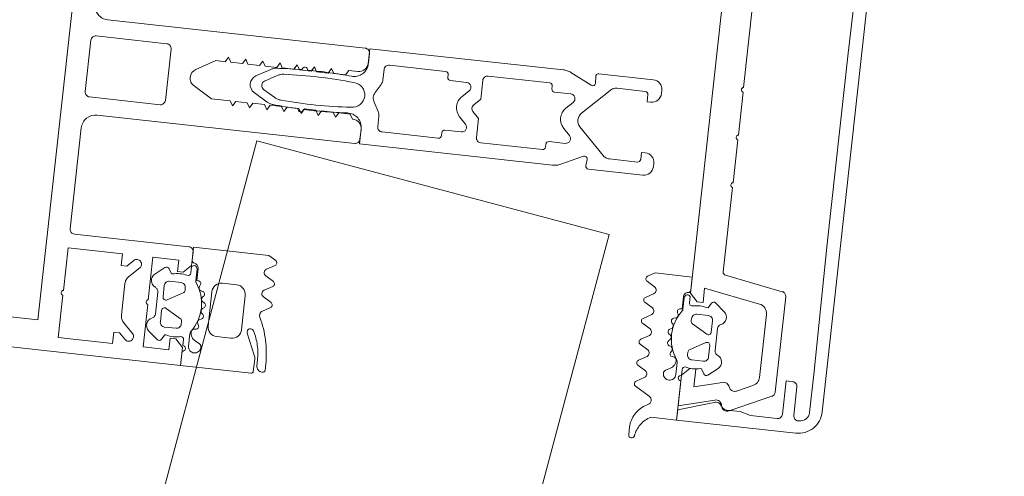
# Model space of a CAD drawing. Header units: millimetres. Extents: x -62314 to 79800, y -34032 to 28340.
# Tile 136 of 256: x 66751 to 66853, y -11691 to -11644. Entities that reach past the tile are written whole.
import ezdxf

# ---------------------------------------------------------------- set-up
doc = ezdxf.new("R2010")
doc.units = ezdxf.units.MM
doc.header["$LTSCALE"] = 508
doc.header["$PDMODE"] = 1
doc.header["$PDSIZE"] = -2
doc.linetypes.add('Dash Style-6', pattern=[1.04164, 0.625, -0.20828, 0.06943, -0.13893])
doc.layers.get('0').update_dxf_attribs({"lineweight": 0})
doc.layers.get('DEFPOINTS').update_dxf_attribs({"lineweight": 0})
for name, color, linetype, lineweight in [('(00) tekening-stramien-algemeen', 7, 'Dash Style-6', 0), ('(__) constructies_materialen-t4 rubber', 7, 'Continuous', 0), ('(__) constructies_materialen-Xh4 alu producten', 140, 'Continuous', 0), ('Dimension', 7, 'Continuous', 0), ('None', 7, 'Continuous', 0)]:
    doc.layers.add(name, color=color, linetype=linetype, lineweight=lineweight)
doc.styles.add('Helvetica', font='Helvetica')
doc.dimstyles.new('KE __', dxfattribs={"dimtxt": 151.308594, "dimasz": 50.074463, "dimexe": 125, "dimexo": 500, "dimgap": 25, "dimtad": 1, "dimdec": 1, "dimtxsty": 'Helvetica', "dimblk": 'DOT', "dimblk1": 'DOT', "dimblk2": 'DOT', "dimcen": 0, "dimdle": 100, "dimazin": 0, "dimtfac": 0.8, "dimtdec": 1, "dimtix": 1, "dimtmove": 0, "dimatfit": 0, "dimldrblk": 'DOT', "dimfxl": 150, "dimfxlon": 1, "dimfrac": 2, "dimtolj": 1, "dimarcsym": 0})

# ---------------------------------------------------------------- blocks, each defined once
blk = doc.blocks.new('Group-80-1')
at = {"layer": '(__) constructies_materialen-Xh4 alu producten', "color": 1, "lineweight": 0}
for p, q in [((-17.6, 79.5), (-17.6, 67.5)), ((-6.5, 80), (-17.1, 80)), ((-3.2, 79.5), (-3.2, 72.1)), ((2.7, 80), (-2.7, 80)), ((3.2, 72.1), (3.2, 79.5)), ((-5, 51.5), (-5, 78.5)), ((5, 78.5), (5, 51.5)), ((-27.24, 72.35), (-26.18, 73.41)), ((-25.47, 73.7), (-22.13, 73.7)), ((-21.42, 73.41), (-20.36, 72.35)), ((-2.7, 71.6), (2.7, 71.6)), ((-3.5, 51), (-4.5, 51)), ((4.5, 51), (3.5, 51))]:
    blk.add_line(p, q, dxfattribs=at)
at = {"layer": '(__) constructies_materialen-Xh4 alu producten', "color": 1, "lineweight": 0, "flags": 128}
for points in [[(-24.04, 71.1), (-28.5, 71.1), (-28.5, 68.4), (-27.3, 68.4), (-27.3, 67.8), (-28.1, 67), (-30, 67), (-30, 170.5)], [(26.9, 82.3), (26.9, 167.7), (-26.9, 167.7), (-26.9, 82.3), (26.9, 82.3)], [(-24.04, 80), (-28.5, 80), (-28.5, 74.3), (-27.3, 74.3), (-27.3, 73.7), (-27.94, 73.05)], [(-19.65, 73.05), (-20.3, 73.7), (-20.3, 74.3), (-19.1, 74.3), (-19.1, 80), (-23.55, 80)], [(-18.1, 67), (-19.5, 67), (-20.3, 67.8), (-20.3, 68.4), (-19.1, 68.4), (-19.1, 71.1), (-23.55, 71.1)], [(-0.86, 68.8), (-2, 66.84), (-2, 64.89), (-2.5, 64.6), (-2, 64.31), (-2, 63.09), (-2.5, 62.8), (-2, 62.51), (-2, 61.29), (-2.5, 61), (-2, 60.71), (-2, 59.49), (-2.5, 59.2), (-2, 58.91), (-2, 57.69), (-2.5, 57.4), (-2, 57.11), (-2, 55.89), (-2.5, 55.6), (-2, 55.31), (-2, 54.09), (-2.5, 53.8), (-2, 53.51), (-2, 52.29), (-2.5, 52)], [(2.5, 52), (2.5, 52.95), (2, 53.24), (2, 54.46), (2.5, 54.75), (2, 55.04), (2, 56.26), (2.5, 56.55), (2, 56.84), (2, 58.06), (2.5, 58.35), (2, 58.64), (2, 59.86), (2.5, 60.15), (2, 60.44), (2, 61.66), (2.5, 61.95), (2, 62.24), (2, 63.46), (2.5, 63.75), (2, 64.04), (2, 65.26), (2.5, 65.55), (2, 65.84), (2, 66.84), (0.87, 68.8)]]:
    blk.add_lwpolyline(points, dxfattribs=at)
for points in [[(-24.04, 80, -0.356394), (-23.8, 80.2, -0.356394), (-23.55, 80)], [(-17.6, 79.5, -0.198912), (-17.45, 79.85, -0.198912), (-17.1, 80)], [(-6.5, 80, -0.198912), (-5.44, 79.56, -0.198912), (-5, 78.5)], [(-3.2, 79.5, -0.198912), (-3.05, 79.85, -0.198912), (-2.7, 80)], [(2.7, 80, -0.198912), (3.06, 79.85, -0.198912), (3.2, 79.5)], [(5, 78.5, -0.198912), (5.44, 79.56, -0.198912), (6.5, 80)], [(-27.24, 72.35, -0.414214), (-27.94, 72.35, -0.414214), (-27.94, 73.05)], [(-26.18, 73.41, -0.098491), (-25.85, 73.63, -0.098491), (-25.47, 73.7)], [(-22.13, 73.7, -0.098491), (-21.74, 73.63, -0.098491), (-21.42, 73.41)], [(-19.65, 73.05, -0.414214), (-19.65, 72.35, -0.414214), (-20.36, 72.35)], [(-2.7, 71.6, -0.198912), (-3.05, 71.75, -0.198912), (-3.2, 72.1)], [(3.2, 72.1, -0.198912), (3.06, 71.75, -0.198912), (2.7, 71.6)], [(-24.04, 71.1, -0.356394), (-23.8, 71.3, -0.356394), (-23.55, 71.1)], [(-0.86, 68.8, -0.267949), (0, 69.3, -0.267949), (0.87, 68.8)], [(-17.6, 67.5, -0.198912), (-17.74, 67.15, -0.198912), (-18.1, 67)], [(-4.5, 51, -0.198912), (-4.85, 51.15, -0.198912), (-5, 51.5)], [(-2.5, 52, -0.198912), (-2.79, 51.29, -0.198912), (-3.5, 51)], [(3.5, 51, -0.198912), (2.8, 51.29, -0.198912), (2.5, 52)], [(5, 51.5, -0.198912), (4.86, 51.15, -0.198912), (4.5, 51)]]:
    blk.add_lwpolyline(points, format="xyb", dxfattribs=at)
blk = doc.blocks.new('Group-81-1')
at = {"layer": '(__) constructies_materialen-Xh4 alu producten', "color": 1, "lineweight": 0}
for p, q in [((-28.7, 2.4), (-28.7, 2.3)), ((-25.2, 2.9), (-28.2, 2.9)), ((28.2, 2.9), (25.2, 2.9)), ((28.7, 2.3), (28.7, 2.4)), ((-27.7, 1.3), (-23.7, 1.3)), ((27.5, 0), (-27.5, 0))]:
    blk.add_line(p, q, dxfattribs=at)
at = {"layer": '(__) constructies_materialen-Xh4 alu producten', "color": 1, "lineweight": 0, "flags": 128}
for points in [[(-30, 2.5), (-30, 15), (-28.93, 15), (-27.74, 11.32)], [(27.74, 11.32), (28.93, 15), (30, 15), (30, 2.5)], [(-28.4, 9.89), (-28.4, 8.5), (-28.7, 7.38), (-28.7, 4.6)], [(28.7, 4.6), (28.7, 7.38), (28.4, 8.5), (28.4, 9.89)], [(-28.2, 4.1), (-24.7, 4.1), (-24.7, 3.4)], [(24.7, 3.4), (24.7, 4.1), (28.2, 4.1)], [(-23.7, 1.3), (-10, 1.4), (10, 1.4), (23.7, 1.3), (27.7, 1.3)]]:
    blk.add_lwpolyline(points, dxfattribs=at)
for points in [[(-27.74, 11.32, -0.171859), (-27.75, 10.86, -0.171859), (-28.05, 10.5)], [(28.05, 10.5, -0.171853), (27.75, 10.86, -0.171853), (27.74, 11.32)], [(-28.4, 9.89, -0.131659), (-28.31, 10.24, -0.131659), (-28.05, 10.5)], [(28.05, 10.5, -0.131621), (28.31, 10.24, -0.131621), (28.4, 9.89)], [(-28.2, 4.1, -0.198914), (-28.56, 4.25, -0.198914), (-28.7, 4.6)], [(28.7, 4.6, -0.198906), (28.56, 4.25, -0.198906), (28.2, 4.1)], [(-24.7, 3.4, -0.198895), (-24.85, 3.05, -0.198895), (-25.2, 2.9)], [(25.2, 2.9, -0.198907), (24.85, 3.05, -0.198907), (24.7, 3.4)], [(-27.5, 0, -0.198912), (-29.27, 0.73, -0.198912), (-30, 2.5)], [(-28.7, 2.4, -0.198908), (-28.56, 2.75, -0.198908), (-28.2, 2.9)], [(-27.7, 1.3, -0.198913), (-28.41, 1.59, -0.198913), (-28.7, 2.3)], [(30, 2.5, -0.198916), (29.27, 0.73, -0.198916), (27.5, 0)], [(28.7, 2.3, -0.198916), (28.41, 1.59, -0.198916), (27.7, 1.3)], [(28.2, 2.9, -0.198901), (28.56, 2.75, -0.198901), (28.7, 2.4)]]:
    blk.add_lwpolyline(points, format="xyb", dxfattribs=at)
blk = doc.blocks.new('Group-82-1')
at = {"layer": '(__) constructies_materialen-Xh4 alu producten', "color": 1, "lineweight": 0}
for p, q in [((-15.49, 5.51), (-14.42, 11.6)), ((-14.12, 11.85), (-5.25, 11.85)), ((-4.75, 11.85), (-0.25, 11.85)), ((0.25, 11.85), (4.75, 11.85)), ((5.25, 11.85), (14.13, 11.85)), ((14.43, 11.6), (15.5, 5.51)), ((-28.44, 9.66), (-26.45, 5.39)), ((26.46, 5.39), (28.45, 9.66)), ((-25.55, 7.48), (-26.31, 9.11)), ((26.32, 9.11), (25.55, 7.48)), ((-18.02, 6.9), (-24.64, 6.9)), ((24.65, 6.9), (18.02, 6.9)), ((-26, 5.1), (-15.99, 5.1)), ((15.99, 5.1), (26, 5.1))]:
    blk.add_line(p, q, dxfattribs=at)
at = {"layer": '(__) constructies_materialen-Xh4 alu producten', "color": 1, "lineweight": 0, "flags": 128}
for points in [[(-25.57, 10.66), (-26.36, 13.6), (-24.5, 13.6), (-24.5, 14.2), (-25.3, 15), (-28.5, 15), (-27.49, 11.26)], [(17.04, 7.73), (16, 13.6), (17.5, 13.6), (17.5, 14.2), (16.7, 15), (-16.7, 15), (-17.5, 14.2), (-17.5, 13.6), (-16, 13.6), (-17.03, 7.73)], [(27.5, 11.26), (28.5, 15), (25.3, 15), (24.5, 14.2), (24.5, 13.6), (26.37, 13.6), (25.58, 10.66)]]:
    blk.add_lwpolyline(points, dxfattribs=at)
for points in [[(-14.12, 11.85, 0.176327), (-14.32, 11.78, 0.176327), (-14.42, 11.6)], [(-4.75, 11.85, 0.350781), (-5, 12.05, 0.350781), (-5.25, 11.85)], [(0.25, 11.85, 0.350781), (0, 12.05, 0.350781), (-0.25, 11.85)], [(5.25, 11.85, 0.350781), (5, 12.05, 0.350781), (4.75, 11.85)], [(14.43, 11.6, 0.176327), (14.32, 11.78, 0.176327), (14.13, 11.85)], [(-27.98, 10.51, 0.236755), (-28.43, 10.2, 0.236755), (-28.44, 9.66)], [(-27.98, 10.51, 0.21383), (-27.57, 10.77, 0.21383), (-27.49, 11.26)], [(-25.96, 9.93, 0.190265), (-25.62, 10.22, 0.190265), (-25.57, 10.66)], [(25.58, 10.66, 0.190265), (25.63, 10.22, 0.190265), (25.96, 9.93)], [(27.5, 11.26, 0.21383), (27.58, 10.77, 0.21383), (27.99, 10.51)], [(28.45, 9.66, 0.236755), (28.43, 10.2, 0.236755), (27.99, 10.51)], [(-25.96, 9.93, 0.212969), (-26.32, 9.6, 0.212969), (-26.31, 9.11)], [(26.32, 9.11, 0.212969), (26.32, 9.6, 0.212969), (25.96, 9.93)], [(-25.55, 7.48, 0.142766), (-25.18, 7.06, 0.142766), (-24.64, 6.9)], [(-18.02, 6.9, 0.176327), (-17.37, 7.14, 0.176327), (-17.03, 7.73)], [(17.04, 7.73, 0.176327), (17.38, 7.14, 0.176327), (18.02, 6.9)], [(24.65, 6.9, 0.142766), (25.18, 7.06, 0.142766), (25.55, 7.48)], [(-26.45, 5.39, 0.142766), (-26.26, 5.18, 0.142766), (-26, 5.1)], [(-15.99, 5.1, 0.176327), (-15.66, 5.22, 0.176327), (-15.49, 5.51)], [(15.5, 5.51, 0.176327), (15.67, 5.22, 0.176327), (15.99, 5.1)], [(26, 5.1, 0.142766), (26.27, 5.18, 0.142766), (26.46, 5.39)]]:
    blk.add_lwpolyline(points, format="xyb", dxfattribs=at)
blk = doc.blocks.new('Group-83-1')
at = {"layer": '(__) constructies_materialen-t4 rubber', "color": 2, "lineweight": 0}
for p, q in [((-1.7, 61.04), (-0.86, 62.5)), ((0.87, 62.5), (1.71, 61.04)), ((-0.43, 61.55), (-1.15, 60.29)), ((1.16, 60.29), (0.44, 61.55)), ((-2.23, 57.71), (-2.04, 57.82)), ((2.05, 57.82), (2.24, 57.71)), ((-2.05, 57.18), (-2.23, 57.28)), ((2.24, 57.28), (2.06, 57.18)), ((3.42, 51), (5, 51)), ((5, 51), (5.01, 30.75)), ((-1.92, 49.3), (-2.99, 49.3)), ((-0.49, 49.96), (-1.42, 49.43)), ((1.43, 49.43), (0.5, 49.96)), ((3, 49.3), (1.93, 49.3)), ((-3.49, 48.8), (-3.49, 42.9)), ((3.5, 42.9), (3.5, 48.8)), ((-3.19, 42.6), (-2.89, 42.6)), ((-2.59, 42.3), (-2.59, 40.6)), ((2.61, 40.6), (2.61, 42.3)), ((2.91, 42.6), (3.2, 42.6)), ((-1.74, 40.24), (-1.05, 40.93)), ((1.07, 40.93), (1.75, 40.24)), ((-3.49, 38.45), (-3.49, 31.99)), ((3.5, 31.99), (3.5, 38.45)), ((-3.19, 31.69), (-2.89, 31.69)), ((-2.59, 31.39), (-2.59, 29.69)), ((2.61, 29.69), (2.61, 31.39)), ((2.91, 31.69), (3.2, 31.69)), ((-3.71, 27.66), (-4.81, 29.91)), ((-1.74, 29.34), (-1.05, 30.02)), ((1.07, 30.02), (1.75, 29.34)), ((4.82, 29.91), (3.73, 27.66)), ((-0.7, 28.35), (-3.4, 25.64)), ((3.41, 25.65), (0.71, 28.35)), ((-5, 21.29), (-4.99, 27)), ((-4.67, 27.29), (-4.01, 27.24)), ((4.03, 27.24), (4.68, 27.29)), ((5.01, 27), (5.01, 21.29)), ((-3.7, 24.94), (-3.7, 21.99)), ((3.71, 21.99), (3.71, 24.94)), ((-3.65, 20.29), (-4, 20.29)), ((4.01, 20.29), (3.66, 20.29))]:
    blk.add_line(p, q, dxfattribs=at)
at = {"layer": '(__) constructies_materialen-t4 rubber', "color": 2, "lineweight": 0, "flags": 128}
for points in [[(-0.86, 62.5, -0.267949), (0.01, 63, -0.267949), (0.87, 62.5)], [(-0.43, 61.55, -0.267935), (0.01, 61.8, -0.267935), (0.44, 61.55)], [(-1.9, 60.42, -0.055381), (-1.83, 60.74, -0.055381), (-1.7, 61.04)], [(1.71, 61.04, -0.055381), (1.84, 60.74, -0.055381), (1.91, 60.42)], [(-2.04, 57.82, -0.006493), (-1.98, 59.12, -0.006493), (-1.9, 60.42)], [(-1.29, 52.29, -0.01861), (-1.46, 55.96, -0.01861), (-1.35, 59.64)], [(-1.35, 59.64, -0.057234), (-1.29, 59.98, -0.057234), (-1.15, 60.29)], [(1.16, 60.29, -0.057234), (1.3, 59.98, -0.057234), (1.36, 59.64)], [(1.36, 59.64, -0.018611), (1.47, 55.96, -0.018611), (1.3, 52.29)], [(1.91, 60.42, -0.006493), (1.99, 59.12, -0.006493), (2.05, 57.82)], [(-2.23, 57.28, -0.267951), (-2.35, 57.5, -0.267951), (-2.23, 57.71)], [(2.24, 57.71, -0.267951), (2.36, 57.5, -0.267951), (2.24, 57.28)], [(-1.92, 52.61, -0.011432), (-2.04, 54.89, -0.011432), (-2.05, 57.18)], [(2.06, 57.18, -0.011432), (2.05, 54.89, -0.011432), (1.93, 52.61)], [(-1.92, 52.61, -0.208715), (-2.31, 51.48, -0.208715), (-3.41, 51)], [(3.42, 51, -0.208715), (2.32, 51.48, -0.208715), (1.93, 52.61)], [(1.3, 52.29, -0.198979), (0.92, 51.38, -0.198979), (0.01, 51, -0.198979), (-0.91, 51.38, -0.198979), (-1.29, 52.29)], [(-3.49, 48.8, -0.199047), (-3.35, 49.15, -0.199047), (-2.99, 49.3)], [(-1.42, 49.43, -0.065543), (-1.66, 49.33, -0.065543), (-1.92, 49.3)], [(-0.49, 49.96, -0.131279), (0.01, 50.1, -0.131279), (0.5, 49.96)], [(1.93, 49.3, -0.065543), (1.67, 49.33, -0.065543), (1.43, 49.43)], [(3, 49.3, -0.199048), (3.36, 49.15, -0.199048), (3.5, 48.8)], [(-3.19, 42.6, -0.198912), (-3.41, 42.68, -0.198912), (-3.49, 42.9)], [(-2.89, 42.6, -0.198894), (-2.68, 42.51, -0.198894), (-2.59, 42.3)], [(2.61, 42.3, -0.198931), (2.69, 42.51, -0.198931), (2.91, 42.6)], [(3.5, 42.9, -0.198912), (3.42, 42.68, -0.198912), (3.2, 42.6)], [(-1.05, 40.93, -0.199063), (0.01, 41.37, -0.199063), (1.07, 40.93)], [(-1.74, 40.24, -0.303299), (-2.29, 40.13, -0.303299), (-2.59, 40.6)], [(2.61, 40.6, -0.303353), (2.3, 40.13, -0.303353), (1.75, 40.24)], [(-0.35, 39.61, -0.199054), (0.01, 39.76, -0.199054), (0.36, 39.61)], [(-3.49, 38.45, -0.199004), (-3.35, 38.8, -0.199004), (-2.99, 38.95)], [(3, 38.95, -0.198912), (3.36, 38.8, -0.198912), (3.5, 38.45)], [(-3.19, 31.69, -0.198912), (-3.41, 31.78, -0.198912), (-3.49, 31.99)], [(3.5, 31.99, -0.198912), (3.42, 31.78, -0.198912), (3.2, 31.69)], [(-2.89, 31.69, -0.198893), (-2.68, 31.6, -0.198893), (-2.59, 31.39)], [(2.61, 31.39, -0.198931), (2.69, 31.6, -0.198931), (2.91, 31.69)], [(-4.81, 29.91, -0.054598), (-4.95, 30.32, -0.054598), (-4.99, 30.75)], [(-1.05, 30.02, -0.199047), (0.01, 30.46, -0.199047), (1.07, 30.02)], [(5.01, 30.75, -0.054549), (4.96, 30.32, -0.054549), (4.82, 29.91)], [(-1.74, 29.34, -0.303299), (-2.29, 29.23, -0.303299), (-2.59, 29.69)], [(2.61, 29.69, -0.303353), (2.3, 29.23, -0.303353), (1.75, 29.34)], [(-0.7, 28.35, -0.199046), (0.01, 28.64, -0.199046), (0.71, 28.35)], [(-4.99, 27, -0.210285), (-4.9, 27.22, -0.210285), (-4.67, 27.29)], [(-3.71, 27.66, -0.267953), (-3.74, 27.36, -0.267953), (-4.01, 27.24)], [(4.03, 27.24, -0.267892), (3.75, 27.36, -0.267892), (3.73, 27.66)], [(4.68, 27.29, -0.210208), (4.91, 27.22, -0.210208), (5.01, 27)], [(-3.7, 24.94, -0.098491), (-3.62, 25.32, -0.098491), (-3.4, 25.64)], [(3.41, 25.65, -0.098491), (3.63, 25.32, -0.098491), (3.71, 24.94)], [(-3.4, 21.69, -0.198912), (-3.61, 21.78, -0.198912), (-3.7, 21.99)], [(3.71, 21.99, -0.198912), (3.62, 21.78, -0.198912), (3.41, 21.69)], [(-4, 20.29, -0.198942), (-4.7, 20.59, -0.198942), (-5, 21.29)], [(-2.65, 21.29, -0.198912), (-2.94, 20.59, -0.198912), (-3.65, 20.29)], [(3.66, 20.29, -0.198912), (2.95, 20.59, -0.198912), (2.66, 21.29)], [(5.01, 21.29, -0.198883), (4.71, 20.59, -0.198883), (4.01, 20.29)]]:
    blk.add_lwpolyline(points, format="xyb", dxfattribs=at)
for points in [[(-4.99, 30.75), (-4.99, 51), (-3.41, 51)], [(-0.35, 39.61), (-1.01, 38.95), (-2.99, 38.95)], [(3, 38.95), (1.02, 38.95), (0.36, 39.61)], [(-3.4, 21.69), (-2.65, 21.69), (-2.65, 21.29)], [(2.66, 21.29), (2.66, 21.69), (3.41, 21.69)]]:
    blk.add_lwpolyline(points, dxfattribs=at)
blk = doc.blocks.new('45 schueco vliesgevel verticaal')
at = {"layer": 'None', "color": 7, "linetype": 'Continuous', "lineweight": 0, "transparency": 33554687}
blk.add_point((0, 0), dxfattribs=at)
at = {"layer": '(__) constructies_materialen-Xh4 alu producten', "color": 1}
for name in ['Group-80-1', 'Group-83-1', 'Group-81-1', 'Group-82-1']:
    blk.add_blockref(name, (0, 0), dxfattribs=at)
blk = doc.blocks.new('Group-141-1')
at = {"layer": '(__) constructies_materialen-t4 rubber', "color": 2, "lineweight": 0}
for p, q in [((-18.81, -16.43), (-19.64, -15.95)), ((-19.63, -17.64), (-18.82, -17.17)), ((-15.6, -18.45), (-15.6, -17.23)), ((-15, -17.04), (-15, -17.69)), ((-12.26, -17.42), (-11.29, -18.24)), ((-18.77, -18.66), (-19.63, -18.16)), ((-19.63, -19.84), (-18.77, -19.34)), ((-16.24, -19.42), (-16.44, -19.48)), ((-16.12, -18.86), (-16.05, -19)), ((-14.6, -19.3), (-14.6, -19.58)), ((-12.9, -18.8), (-14.1, -18.8)), ((-12.4, -20.5), (-12.4, -19.3)), ((-18.78, -20.86), (-19.63, -20.36)), ((-16.59, -19.97), (-16.49, -20.07)), ((-14.45, -19.84), (-12.85, -20.76)), ((-11.8, -20.05), (-11.8, -22.35)), ((-19.63, -22.04), (-18.77, -21.54)), ((-16.76, -21.17), (-16.64, -21.25)), ((-16.57, -20.56), (-16.74, -20.66)), ((-18.78, -23.06), (-19.63, -22.56)), ((-16.58, -21.74), (-16.73, -21.88)), ((-16.61, -22.38), (-16.47, -22.42)), ((-12.85, -21.64), (-14.45, -22.57)), ((-12.4, -23.1), (-12.4, -21.9)), ((-16.29, -22.88), (-16.4, -23.07)), ((-16.18, -23.47), (-16.04, -23.48)), ((-14.6, -22.83), (-14.6, -23.1)), ((-19.63, -24.24), (-18.78, -23.74)), ((-15.6, -25.3), (-15.6, -24.02)), ((-14.1, -23.6), (-12.9, -23.6)), ((-11.29, -24.17), (-12.26, -24.98)), ((-18.78, -25.25), (-19.63, -24.75)), ((-16.21, -24.68), (-16.7, -24.96)), ((-15, -24.7), (-15, -25.3)), ((-19.63, -26.44), (-18.78, -25.93)), ((-18.1, -27.83), (-19.63, -26.96)), ((-19.79, -32.07), (-19.79, -31.19))]:
    blk.add_line(p, q, dxfattribs=at)
at = {"layer": '(__) constructies_materialen-t4 rubber', "color": 2, "lineweight": 0, "flags": 128}
for points in [[(-19.64, -15.43), (-18.9, -15), (-15, -15), (-15, -16.36)], [(-15.7, -17.15), (-15.7, -18.42), (-15.86, -18.42)], [(-13.13, -18), (-13, -18), (-12.71, -17.5)], [(-12.71, -24.9), (-13, -24.4), (-13.13, -24.4)], [(-15, -25.9), (-15, -30), (-17.69, -30)]]:
    blk.add_lwpolyline(points, dxfattribs=at)
for points in [[(-19.64, -15.95, -0.268734), (-19.79, -15.69, -0.268734), (-19.64, -15.43)], [(-15, -16.36, -0.182652), (-15.08, -16.56, -0.182652), (-15.26, -16.65)], [(-18.81, -16.43, -0.278767), (-18.59, -16.8, -0.278767), (-18.82, -17.17)], [(-15.7, -17.15, -0.182712), (-15.58, -16.82, -0.182712), (-15.26, -16.65)], [(-15.6, -17.23, -0.327116), (-15.37, -16.92, -0.327116), (-15, -17.04)], [(-12.71, -17.5, -0.221724), (-12.51, -17.36, -0.221724), (-12.26, -17.42)], [(-19.63, -18.16, -0.266603), (-19.78, -17.9, -0.266603), (-19.63, -17.64)], [(-16.12, -18.86, -0.260899), (-16.11, -18.57, -0.260899), (-15.86, -18.42)], [(-15.6, -18.45, -0.078353), (-15.62, -18.54, -0.078353), (-15.66, -18.63)], [(-14.63, -17.99, -0.229025), (-14.89, -17.93, -0.229025), (-15, -17.69)], [(-14.63, -17.99, -0.060463), (-13.88, -17.9, -0.060463), (-13.13, -18)], [(-11.29, -18.24, -0.261819), (-11.01, -18.97, -0.261819), (-11.49, -19.59)], [(-18.77, -18.66, -0.242926), (-18.6, -19, -0.242926), (-18.77, -19.34)], [(-16.59, -19.97, -0.260964), (-16.65, -19.68, -0.260964), (-16.44, -19.48)], [(-15.69, -23.73, -0.155968), (-16.49, -21.17, -0.155968), (-15.66, -18.63)], [(-16.05, -19, -0.226266), (-16.05, -19.25, -0.226266), (-16.24, -19.42)], [(-14.6, -19.3, -0.198871), (-14.45, -18.95, -0.198871), (-14.1, -18.8)], [(-12.9, -18.8, -0.198871), (-12.55, -18.95, -0.198871), (-12.4, -19.3)], [(-19.63, -20.36, -0.266055), (-19.78, -20.1, -0.266055), (-19.63, -19.84)], [(-16.49, -20.07, -0.226265), (-16.42, -20.33, -0.226265), (-16.57, -20.56)], [(-14.45, -19.84, -0.131687), (-14.56, -19.73, -0.131687), (-14.6, -19.58)], [(-12.4, -20.5, -0.267946), (-12.55, -20.76, -0.267946), (-12.85, -20.76)], [(-11.8, -20.05, -0.148069), (-11.72, -19.78, -0.148069), (-11.49, -19.59)], [(-18.78, -20.86, -0.235422), (-18.61, -21.2, -0.235422), (-18.77, -21.54)], [(-16.76, -21.17, -0.260942), (-16.89, -20.91, -0.260942), (-16.74, -20.66)], [(-16.64, -21.25, -0.226321), (-16.49, -21.48, -0.226321), (-16.58, -21.74)], [(-19.63, -22.56, -0.266523), (-19.78, -22.3, -0.266523), (-19.63, -22.04)], [(-16.61, -22.38, -0.260947), (-16.81, -22.16, -0.260947), (-16.73, -21.88)], [(-16.47, -22.42, -0.226253), (-16.27, -22.61, -0.226253), (-16.29, -22.88)], [(-14.6, -22.83, -0.131694), (-14.56, -22.68, -0.131694), (-14.45, -22.57)], [(-12.85, -21.64, -0.26797), (-12.55, -21.64, -0.26797), (-12.4, -21.9)], [(-11.49, -22.82, -0.148062), (-11.72, -22.63, -0.148062), (-11.8, -22.35)], [(-18.78, -23.06, -0.244643), (-18.61, -23.4, -0.244643), (-18.78, -23.74)], [(-16.18, -23.47, -0.260887), (-16.4, -23.33, -0.260887), (-16.4, -23.07)], [(-16.04, -23.48, -0.193971), (-15.81, -23.59, -0.193971), (-15.71, -23.82)], [(-14.1, -23.6, -0.198959), (-14.45, -23.46, -0.198959), (-14.6, -23.1)], [(-12.4, -23.1, -0.198958), (-12.55, -23.46, -0.198958), (-12.9, -23.6)], [(-11.49, -22.82, -0.26185), (-11.01, -23.43, -0.26185), (-11.29, -24.17)], [(-19.63, -24.75, -0.265486), (-19.78, -24.5, -0.265486), (-19.63, -24.24)], [(-15.71, -23.82, -0.129812), (-15.85, -24.32, -0.129812), (-16.21, -24.68)], [(-15.69, -23.73, -0.076678), (-15.63, -23.87, -0.076678), (-15.6, -24.02)], [(-15, -24.7, -0.196818), (-14.91, -24.49, -0.196818), (-14.7, -24.4)], [(-13.13, -24.4, -0.063362), (-13.92, -24.5, -0.063362), (-14.7, -24.4)], [(-18.78, -25.25, -0.244088), (-18.61, -25.59, -0.244088), (-18.78, -25.93)], [(-16.9, -25.3, -0.131666), (-16.85, -25.1, -0.131666), (-16.7, -24.96)], [(-15.6, -25.3, -0.414214), (-16.25, -25.95, -0.414213), (-16.9, -25.3)], [(-15, -25.9, -0.414214), (-15.3, -25.6, -0.414214), (-15, -25.3)], [(-12.26, -24.98, -0.22166), (-12.51, -25.05, -0.22166), (-12.71, -24.9)], [(-19.63, -26.96, -0.266662), (-19.78, -26.7, -0.266662), (-19.63, -26.44)], [(-19.76, -30.86, -0.120772), (-19.21, -29.59, -0.120772), (-18.14, -28.72)], [(-18.1, -27.83, -0.279208), (-17.85, -28.28, -0.279208), (-18.14, -28.72)], [(-19.19, -32.12, -0.118471), (-18.7, -30.88, -0.118471), (-17.69, -30)], [(-19.79, -31.19, -0.020615), (-19.78, -31.03, -0.020615), (-19.76, -30.86)], [(-19.19, -32.12, -0.393258), (-19.51, -32.37, -0.393258), (-19.79, -32.07)]]:
    blk.add_lwpolyline(points, format="xyb", dxfattribs=at)
blk = doc.blocks.new('Group-142-1')
at = {"layer": 'None', "color": 7, "linetype": 'Continuous', "lineweight": 0, "transparency": 33554687}
blk.add_point((0, 0), dxfattribs=at)
at = {"layer": '(__) constructies_materialen-t4 rubber', "color": 7}
blk.add_blockref('Group-141-1', (0, 0), dxfattribs=at)
blk = doc.blocks.new('Group-143-1')
at = {"layer": '(__) constructies_materialen-t4 rubber', "color": 2, "lineweight": 0}
for p, q in [((-59.2, -19.04), (-58.35, -18.55)), ((-69.74, -20.02), (-70.72, -20.83)), ((-67, -19.64), (-67, -20.29)), ((-66.4, -21.04), (-66.4, -19.83)), ((-58.35, -20.24), (-59.2, -19.75)), ((-69.1, -21.4), (-67.9, -21.4)), ((-65.88, -21.45), (-65.95, -21.59)), ((-63.6, -21), (-62.1, -21)), ((-59.2, -21.24), (-58.35, -20.75)), ((-69.6, -23.1), (-69.6, -21.9)), ((-67.55, -22.43), (-69.15, -23.36)), ((-67.4, -21.9), (-67.4, -22.17)), ((-65.76, -22.02), (-65.56, -22.07)), ((-65.41, -22.56), (-65.51, -22.67)), ((-64.6, -25.6), (-64.6, -22)), ((-61.1, -22), (-61.1, -25.6)), ((-58.35, -22.44), (-59.2, -21.95)), ((-70.2, -22.65), (-70.2, -24.95)), ((-65.43, -23.15), (-65.26, -23.25)), ((-59.15, -23.42), (-58.35, -22.96)), ((-69.6, -25.7), (-69.6, -24.5)), ((-69.15, -24.24), (-67.55, -25.16)), ((-65.42, -24.33), (-65.28, -24.47)), ((-65.25, -23.76), (-65.37, -23.84)), ((-67.4, -25.42), (-67.4, -25.7)), ((-65.71, -25.47), (-65.6, -25.66)), ((-65.4, -24.97), (-65.53, -25.01)), ((-67.9, -26.2), (-69.1, -26.2)), ((-66.4, -27.9), (-66.4, -26.61)), ((-65.82, -26.07), (-65.97, -26.07)), ((-62.1, -26.6), (-63.6, -26.6)), ((-59.49, -28.1), (-60.47, -25.89)), ((-70.72, -26.76), (-69.74, -27.58)), ((-67, -27.29), (-67, -27.9)), ((-65.79, -27.27), (-65.3, -27.55)), ((-67, -28.5), (-67, -30)), ((-59.4, -29.8), (-59.4, -28.5)), ((-59.1, -28.55), (-59.1, -29.16)), ((-58.5, -29.76), (-58.4, -29.76)), ((-58.2, -29.56), (-58.2, -28.89)), ((-67, -30), (-59.6, -30))]:
    blk.add_line(p, q, dxfattribs=at)
at = {"layer": '(__) constructies_materialen-t4 rubber', "color": 2, "lineweight": 0, "flags": 128}
for points in [[(-58.35, -18.03), (-59.1, -17.6), (-67, -17.6), (-67, -18.95)], [(-68.87, -20.6), (-69, -20.6), (-69.29, -20.1)], [(-66.3, -19.74), (-66.3, -21.02), (-66.15, -21.02)], [(-69.29, -27.5), (-69, -27), (-68.87, -27)]]:
    blk.add_lwpolyline(points, dxfattribs=at)
for points in [[(-58.35, -18.55, 0.267966), (-58.2, -18.29, 0.267966), (-58.35, -18.03)], [(-67, -18.95, 0.182652), (-66.93, -19.15, 0.182652), (-66.74, -19.25)], [(-66.4, -19.83, 0.327116), (-66.63, -19.51, 0.327116), (-67, -19.64)], [(-66.3, -19.74, 0.182712), (-66.43, -19.41, 0.182712), (-66.74, -19.25)], [(-59.2, -19.04, 0.267925), (-59.4, -19.39, 0.267925), (-59.2, -19.75)], [(-69.29, -20.1, 0.221724), (-69.5, -19.95, 0.221724), (-69.74, -20.02)], [(-67.37, -20.58, 0.060463), (-68.12, -20.5, 0.060463), (-68.87, -20.6)], [(-67.37, -20.58, 0.229025), (-67.11, -20.52, 0.229025), (-67, -20.29)], [(-58.35, -20.75, 0.267966), (-58.2, -20.5, 0.267966), (-58.35, -20.24)], [(-70.72, -20.83, 0.261819), (-70.99, -21.57, 0.261819), (-70.51, -22.18)], [(-69.1, -21.4, 0.198871), (-69.46, -21.54, 0.198871), (-69.6, -21.9)], [(-67.4, -21.9, 0.198871), (-67.55, -21.54, 0.198871), (-67.9, -21.4)], [(-66.4, -21.04, 0.078353), (-66.39, -21.14, 0.078353), (-66.34, -21.22)], [(-66.31, -26.33, 0.155968), (-65.51, -23.77, 0.155968), (-66.34, -21.22)], [(-65.88, -21.45, 0.260899), (-65.89, -21.16, 0.260899), (-66.15, -21.02)], [(-63.6, -21, 0.198912), (-64.31, -21.29, 0.198912), (-64.6, -22)], [(-61.1, -22, 0.198912), (-61.39, -21.29, 0.198912), (-62.1, -21)], [(-59.2, -21.24, 0.267956), (-59.4, -21.6, 0.267956), (-59.2, -21.95)], [(-70.2, -22.65, 0.148069), (-70.29, -22.37, 0.148069), (-70.51, -22.18)], [(-67.55, -22.43, 0.131687), (-67.44, -22.32, 0.131687), (-67.4, -22.17)], [(-65.95, -21.59, 0.226266), (-65.96, -21.85, 0.226266), (-65.76, -22.02)], [(-65.41, -22.56, 0.260964), (-65.35, -22.27, 0.260964), (-65.56, -22.07)], [(-58.35, -22.96, 0.267966), (-58.2, -22.7, 0.267966), (-58.35, -22.44)], [(-69.6, -23.1, 0.267946), (-69.45, -23.36, 0.267946), (-69.15, -23.36)], [(-65.51, -22.67, 0.226265), (-65.59, -22.93, 0.226265), (-65.43, -23.15)], [(-65.25, -23.76, 0.260942), (-65.11, -23.5, 0.260942), (-65.26, -23.25)], [(-59.15, -23.42, 0.187268), (-59.37, -23.72, 0.187268), (-59.34, -24.09)], [(-69.15, -24.24, 0.26797), (-69.45, -24.24, 0.26797), (-69.6, -24.5)], [(-65.37, -23.84, 0.226321), (-65.51, -24.07, 0.226321), (-65.42, -24.33)], [(-65.4, -24.97, 0.260947), (-65.2, -24.75, 0.260947), (-65.28, -24.47)], [(-58.2, -28.89, 0.058228), (-58.49, -26.42, 0.058228), (-59.34, -24.09)], [(-70.51, -25.41, 0.26185), (-70.99, -26.03, 0.26185), (-70.72, -26.76)], [(-70.51, -25.41, 0.148062), (-70.29, -25.22, 0.148062), (-70.2, -24.95)], [(-67.4, -25.42, 0.131694), (-67.44, -25.27, 0.131694), (-67.55, -25.16)], [(-65.53, -25.01, 0.226253), (-65.73, -25.2, 0.226253), (-65.71, -25.47)], [(-64.6, -25.6, 0.198912), (-64.31, -26.3, 0.198912), (-63.6, -26.6)], [(-62.1, -26.6, 0.198912), (-61.39, -26.3, 0.198912), (-61.1, -25.6)], [(-59.84, -25.58, 0.403832), (-60.31, -25.43, 0.403832), (-60.47, -25.89)], [(-59.1, -28.55, 0.06132), (-59.29, -27.02, 0.06132), (-59.84, -25.58)], [(-69.6, -25.7, 0.198958), (-69.46, -26.05, 0.198958), (-69.1, -26.2)], [(-67.9, -26.2, 0.198959), (-67.55, -26.05, 0.198959), (-67.4, -25.7)], [(-66.31, -26.33, 0.076678), (-66.38, -26.46, 0.076678), (-66.4, -26.61)], [(-65.97, -26.07, 0.193971), (-66.2, -26.18, 0.193971), (-66.29, -26.42)], [(-66.29, -26.42, 0.129812), (-66.15, -26.91, 0.129812), (-65.79, -27.27)], [(-65.82, -26.07, 0.260887), (-65.6, -25.92, 0.260887), (-65.6, -25.66)], [(-69.74, -27.58, 0.22166), (-69.5, -27.64, 0.22166), (-69.29, -27.5)], [(-68.87, -27, 0.063362), (-68.09, -27.1, 0.063362), (-67.3, -27)], [(-67, -27.29, 0.196818), (-67.09, -27.08, 0.196818), (-67.3, -27)], [(-65.1, -27.9, 0.131666), (-65.15, -27.7, 0.131666), (-65.3, -27.55)], [(-67, -28.5, 0.414214), (-66.7, -28.2, 0.414214), (-67, -27.9)], [(-66.4, -27.9, 0.414214), (-65.75, -28.55, 0.414214), (-65.1, -27.9)], [(-59.4, -28.5, 0.052384), (-59.42, -28.3, 0.052384), (-59.49, -28.1)], [(-59.1, -29.16, 0.198963), (-58.93, -29.58, 0.198963), (-58.5, -29.76)], [(-58.4, -29.76, 0.19905), (-58.26, -29.7, 0.19905), (-58.2, -29.56)], [(-59.6, -30, 0.198885), (-59.46, -29.94, 0.198885), (-59.4, -29.8)]]:
    blk.add_lwpolyline(points, format="xyb", dxfattribs=at)
blk = doc.blocks.new('Group-144-1')
at = {"layer": '(__) constructies_materialen-t4 rubber', "color": 2, "lineweight": 0}
for p, q in [((-19.79, 32.07), (-19.79, 31.19)), ((-18.1, 27.83), (-19.63, 26.96)), ((-19.63, 26.44), (-18.78, 25.93)), ((-18.78, 25.25), (-19.63, 24.75)), ((-16.21, 24.68), (-16.7, 24.96)), ((-15.6, 25.3), (-15.6, 24.02)), ((-15, 24.7), (-15, 25.3)), ((-11.29, 24.17), (-12.26, 24.98)), ((-19.63, 24.24), (-18.78, 23.74)), ((-14.1, 23.6), (-12.9, 23.6)), ((-18.78, 23.06), (-19.63, 22.56)), ((-16.29, 22.88), (-16.4, 23.07)), ((-16.18, 23.47), (-16.04, 23.48)), ((-14.6, 22.83), (-14.6, 23.1)), ((-12.4, 23.1), (-12.4, 21.9)), ((-19.63, 22.04), (-18.77, 21.54)), ((-16.58, 21.74), (-16.73, 21.88)), ((-16.61, 22.38), (-16.47, 22.42)), ((-12.85, 21.64), (-14.45, 22.57)), ((-11.8, 20.05), (-11.8, 22.35)), ((-18.78, 20.86), (-19.63, 20.36)), ((-16.76, 21.17), (-16.64, 21.25)), ((-16.57, 20.56), (-16.74, 20.66)), ((-14.45, 19.84), (-12.85, 20.76)), ((-19.63, 19.84), (-18.77, 19.34)), ((-16.59, 19.97), (-16.49, 20.07)), ((-14.6, 19.3), (-14.6, 19.58)), ((-12.4, 20.5), (-12.4, 19.3)), ((-18.77, 18.66), (-19.63, 18.16)), ((-16.24, 19.42), (-16.44, 19.48)), ((-16.12, 18.86), (-16.05, 19)), ((-12.9, 18.8), (-14.1, 18.8)), ((-19.63, 17.64), (-18.82, 17.17)), ((-15.6, 18.45), (-15.6, 17.23)), ((-15, 17.04), (-15, 17.69)), ((-12.26, 17.42), (-11.29, 18.24)), ((-18.81, 16.43), (-19.64, 15.95))]:
    blk.add_line(p, q, dxfattribs=at)
at = {"layer": '(__) constructies_materialen-t4 rubber', "color": 2, "lineweight": 0, "flags": 128}
for points in [[(-19.19, 32.12, 0.393258), (-19.51, 32.37, 0.393258), (-19.79, 32.07)], [(-19.19, 32.12, 0.118471), (-18.7, 30.88, 0.118471), (-17.69, 30)], [(-19.79, 31.19, 0.020615), (-19.78, 31.03, 0.020615), (-19.76, 30.86)], [(-19.76, 30.86, 0.120772), (-19.21, 29.59, 0.120772), (-18.14, 28.72)], [(-18.1, 27.83, 0.279208), (-17.85, 28.28, 0.279208), (-18.14, 28.72)], [(-19.63, 26.96, 0.266662), (-19.78, 26.7, 0.266662), (-19.63, 26.44)], [(-18.78, 25.25, 0.244088), (-18.61, 25.59, 0.244088), (-18.78, 25.93)], [(-15.6, 25.3, 0.414214), (-16.25, 25.95, 0.414214), (-16.9, 25.3)], [(-15, 25.9, 0.414214), (-15.3, 25.6, 0.414214), (-15, 25.3)], [(-19.63, 24.75, 0.265486), (-19.78, 24.5, 0.265486), (-19.63, 24.24)], [(-16.9, 25.3, 0.131666), (-16.85, 25.1, 0.131666), (-16.7, 24.96)], [(-15.71, 23.82, 0.129812), (-15.85, 24.32, 0.129812), (-16.21, 24.68)], [(-15, 24.7, 0.196818), (-14.91, 24.49, 0.196818), (-14.7, 24.4)], [(-12.26, 24.98, 0.22166), (-12.51, 25.05, 0.22166), (-12.71, 24.9)], [(-18.78, 23.06, 0.244643), (-18.61, 23.4, 0.244643), (-18.78, 23.74)], [(-15.69, 23.73, 0.155968), (-16.49, 21.17, 0.155968), (-15.66, 18.63)], [(-16.04, 23.48, 0.193971), (-15.81, 23.59, 0.193971), (-15.71, 23.82)], [(-15.69, 23.73, 0.076678), (-15.63, 23.87, 0.076678), (-15.6, 24.02)], [(-13.13, 24.4, 0.063362), (-13.92, 24.5, 0.063362), (-14.7, 24.4)], [(-14.1, 23.6, 0.198959), (-14.45, 23.46, 0.198959), (-14.6, 23.1)], [(-12.4, 23.1, 0.198958), (-12.55, 23.46, 0.198958), (-12.9, 23.6)], [(-11.49, 22.82, 0.26185), (-11.01, 23.43, 0.26185), (-11.29, 24.17)], [(-16.47, 22.42, 0.226253), (-16.27, 22.61, 0.226253), (-16.29, 22.88)], [(-16.18, 23.47, 0.260887), (-16.4, 23.33, 0.260887), (-16.4, 23.07)], [(-14.6, 22.83, 0.131694), (-14.56, 22.68, 0.131694), (-14.45, 22.57)], [(-11.49, 22.82, 0.148062), (-11.72, 22.63, 0.148062), (-11.8, 22.35)], [(-19.63, 22.56, 0.266523), (-19.78, 22.3, 0.266523), (-19.63, 22.04)], [(-16.61, 22.38, 0.260947), (-16.81, 22.16, 0.260947), (-16.73, 21.88)], [(-16.64, 21.25, 0.226321), (-16.49, 21.48, 0.226321), (-16.58, 21.74)], [(-12.85, 21.64, 0.26797), (-12.55, 21.64, 0.26797), (-12.4, 21.9)], [(-18.78, 20.86, 0.235422), (-18.61, 21.2, 0.235422), (-18.77, 21.54)], [(-16.76, 21.17, 0.260942), (-16.89, 20.91, 0.260942), (-16.74, 20.66)], [(-16.49, 20.07, 0.226265), (-16.42, 20.33, 0.226265), (-16.57, 20.56)], [(-12.4, 20.5, 0.267946), (-12.55, 20.76, 0.267946), (-12.85, 20.76)], [(-19.63, 20.36, 0.266055), (-19.78, 20.1, 0.266055), (-19.63, 19.84)], [(-16.59, 19.97, 0.260964), (-16.65, 19.68, 0.260964), (-16.44, 19.48)], [(-14.45, 19.84, 0.131687), (-14.56, 19.73, 0.131687), (-14.6, 19.58)], [(-11.8, 20.05, 0.148069), (-11.72, 19.78, 0.148069), (-11.49, 19.59)], [(-11.29, 18.24, 0.261819), (-11.01, 18.97, 0.261819), (-11.49, 19.59)], [(-18.77, 18.66, 0.242926), (-18.6, 19, 0.242926), (-18.77, 19.34)], [(-16.05, 19, 0.226266), (-16.05, 19.25, 0.226266), (-16.24, 19.42)], [(-16.12, 18.86, 0.260899), (-16.11, 18.57, 0.260899), (-15.86, 18.42)], [(-15.6, 18.45, 0.078353), (-15.62, 18.54, 0.078353), (-15.66, 18.63)], [(-14.6, 19.3, 0.198871), (-14.45, 18.95, 0.198871), (-14.1, 18.8)], [(-12.9, 18.8, 0.198871), (-12.55, 18.95, 0.198871), (-12.4, 19.3)], [(-19.63, 18.16, 0.266603), (-19.78, 17.9, 0.266603), (-19.63, 17.64)], [(-14.63, 17.99, 0.229025), (-14.89, 17.93, 0.229025), (-15, 17.69)], [(-14.63, 17.99, 0.060463), (-13.88, 17.9, 0.060463), (-13.13, 18)], [(-12.71, 17.5, 0.221724), (-12.51, 17.36, 0.221724), (-12.26, 17.42)], [(-18.81, 16.43, 0.278767), (-18.59, 16.8, 0.278767), (-18.82, 17.17)], [(-15.7, 17.15, 0.182712), (-15.58, 16.82, 0.182712), (-15.26, 16.65)], [(-15.6, 17.23, 0.327116), (-15.37, 16.92, 0.327116), (-15, 17.04)], [(-15, 16.36, 0.182652), (-15.08, 16.56, 0.182652), (-15.26, 16.65)], [(-19.64, 15.95, 0.268734), (-19.79, 15.69, 0.268734), (-19.64, 15.43)]]:
    blk.add_lwpolyline(points, format="xyb", dxfattribs=at)
for points in [[(-15, 25.9), (-15, 30), (-17.69, 30)], [(-12.71, 24.9), (-13, 24.4), (-13.13, 24.4)], [(-15.7, 17.15), (-15.7, 18.42), (-15.86, 18.42)], [(-13.13, 18), (-13, 18), (-12.71, 17.5)], [(-19.64, 15.43), (-18.9, 15), (-15, 15), (-15, 16.36)]]:
    blk.add_lwpolyline(points, dxfattribs=at)
blk = doc.blocks.new('Group-145-1')
at = {"layer": 'None', "color": 7, "linetype": 'Continuous', "lineweight": 0, "transparency": 33554687}
blk.add_point((0, 0), dxfattribs=at)
at = {"layer": '(__) constructies_materialen-t4 rubber', "color": 7}
blk.add_blockref('Group-144-1', (0, 0), dxfattribs=at)
blk = doc.blocks.new('Group-147-1')
at = {"layer": '(__) constructies_materialen-t4 rubber', "color": 7}
blk.add_blockref('Group-143-1', (0, 0), dxfattribs=at)
at = {"layer": 'None', "color": 17, "transparency": 33554687}
for name in ['Group-145-1', 'Group-142-1']:
    blk.add_blockref(name, (0, 0), dxfattribs=at)
at = {"layer": 'None', "color": 7, "transparency": 33554687, "rotation": 90}
blk.add_blockref('45 schueco vliesgevel verticaal', (0, 0), dxfattribs=at)
blk = doc.blocks.new('Symbol-7')
at = {"layer": 'None', "color": 17, "transparency": 33554687}
blk.add_blockref('Group-147-1', (0, 0), dxfattribs=at)
blk = doc.blocks.new('_Dot')
at = {"color": 0, "linetype": 'ByBlock', "lineweight": -2}
blk.add_line((-0.5, 0), (-1, 0), dxfattribs=at)
at = {"color": 0, "linetype": 'ByBlock', "const_width": 0.5}
blk.add_lwpolyline([(-0.25, 0, 1), (0.25, 0, 1)], format="xyb", close=True, dxfattribs=at)
blk = doc.blocks.new('*D286')
at = {"layer": 'DEFPOINTS', "color": 0, "transparency": 33554687}
for p in [(9938.34, 380), (8664.62, 200.57), (10061.25, -492.48)]:
    blk.add_point(p, dxfattribs=at)
at = {"layer": 'Dimension', "color": 0, "lineweight": -2, "transparency": 33554687}
for p, q in [((10040.33, -343.94), (10078.69, -616.26)), ((8837.11, -664.92), (10011.66, -499.46)), ((8766.6, -523.38), (8804.96, -795.69))]:
    blk.add_line(p, q, dxfattribs=at)
at = {"layer": 'Dimension', "color": 0, "lineweight": -2, "xscale": 50.07446289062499, "yscale": 50.07446289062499, "zscale": 50.07446289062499}
for p, rotation in [((10061.25, -492.48), 8.018568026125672), ((8787.52, -671.91), 188.0185680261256)]:
    blk.add_blockref('_Dot', p, dxfattribs=dict(at, rotation=rotation))
at = {"layer": 'Dimension', "color": 0, "lineweight": 0, "transparency": 33554687, "insert": (9417.37, -532.36), "char_height": 75.654, "attachment_point": 5, "rotation": 8.0186, "style": 'Helvetica'}
blk.add_mtext('\\A1;1286', dxfattribs=at)
blk = doc.blocks.new('*D297')
at = {"layer": 'DEFPOINTS', "color": 0, "transparency": 33554687}
for p in [(7442.3, 199.99), (8664.7, 199.99), (7442.3, -671.91)]:
    blk.add_point(p, dxfattribs=at)
at = {"layer": 'Dimension', "color": 0, "lineweight": -2, "transparency": 33554687}
for p, q in [((7442.3, -521.91), (7442.3, -796.91)), ((8664.7, -521.91), (8664.7, -796.91)), ((8614.63, -671.91), (7492.38, -671.91))]:
    blk.add_line(p, q, dxfattribs=at)
at = {"layer": 'Dimension', "color": 0, "lineweight": -2, "xscale": 50.07446289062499, "yscale": 50.07446289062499, "zscale": 50.07446289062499}
for p, rotation in [((7442.3, -671.91), 179.9999999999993), ((8664.7, -671.91), 359.9999999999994)]:
    blk.add_blockref('_Dot', p, dxfattribs=dict(at, rotation=rotation))
at = {"layer": 'Dimension', "color": 0, "lineweight": 0, "transparency": 33554687, "insert": (8053.5, -621.58), "char_height": 75.654, "attachment_point": 5, "style": 'Helvetica'}
blk.add_mtext('\\A1;1222', dxfattribs=at)
blk = doc.blocks.new('Group-176-1')
at = {"layer": '(00) tekening-stramien-algemeen', "color": 2, "lineweight": 0, "transparency": 33554687}
blk.add_line((71037.5, 5986.01), (50513, 5986.01), dxfattribs=at)
blk = doc.blocks.new('Stramien blok B')
at = {"layer": 'None', "color": 17, "transparency": 33554687}
blk.add_blockref('Group-176-1', (0, 0), dxfattribs=at)
blk = doc.blocks.new('bu-b-10')
at = {"layer": 'None', "color": 17, "lineweight": 0, "transparency": 33554687, "flags": 128}
blk.add_lwpolyline([(8649.57, 260.07), (8649.64, 222.07), (7454.34, 219.92), (7454.27, 257.92)], close=True, dxfattribs=at)
at = {"layer": 'None', "color": 17, "transparency": 33554687, "rotation": 278.7200000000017}
blk.add_blockref('Symbol-7', (8664.7, 199.99), dxfattribs=at)
at = {"layer": 'Dimension', "color": 17, "lineweight": 0, "transparency": 33554687}
for p1, p2, distance, picture, middle in [((8664.62, 200.57), (9938.34, 380), -881.09, '*D286', (9417.37, -532.36)), ((8664.7, 199.99), (7442.3, 199.99), 871.9, '*D297', (8053.5, -621.58))]:
    dim = blk.add_aligned_dim(p1=p1, p2=p2, distance=distance, dimstyle='KE __', override={"dimtxt": 75.654297, "dimgap": 12.5, "dimdec": 0, "dimpost": '<>', "dimtxsty": 'Helvetica', "dimtmove": 2}, dxfattribs=at)
    dim.commit()
    dim.dimension.update_dxf_attribs({"geometry": picture, "text_midpoint": middle})
blk = doc.blocks.new('blok B 01 (2D)')
at = {"layer": 'None', "color": 17, "transparency": 33554687, "rotation": 90}
blk.add_blockref('bu-b-10', (68046.99, 8444.05), dxfattribs=at)

msp = doc.modelspace()

# ---------------------------------------------------------------- block references
at = {"layer": 'None', "color": 17, "transparency": 33554687}
for name, p, rotation in [('blok B 01 (2D)', (-3125.94, -10622.93), 344.9999999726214), ('Stramien blok B', (0, 0), 344.9999645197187)]:
    msp.add_blockref(name, p, dxfattribs=dict(at, rotation=rotation))

doc.saveas('drawing.dxf')
